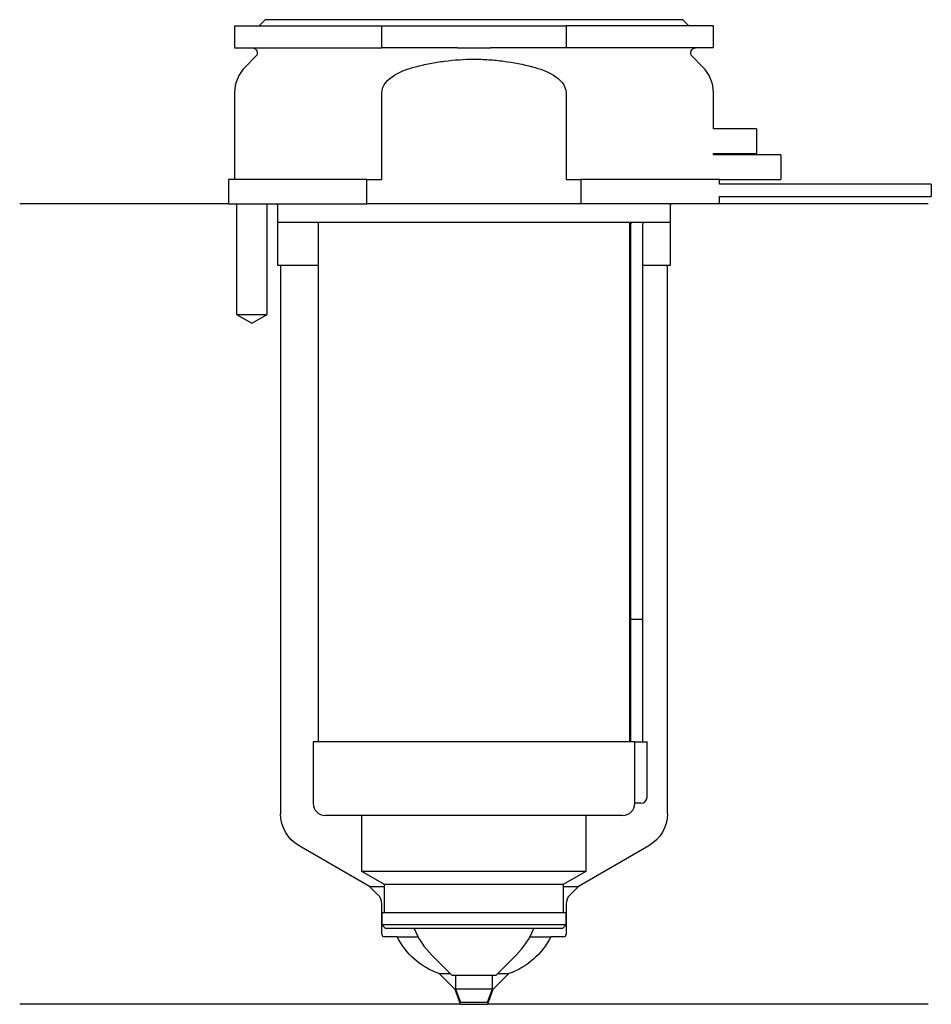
# Model space of a CAD drawing. Header units: inches. Extents: x 20.5 to 94.8, y 204.1 to 284.3.
import ezdxf

# ---------------------------------------------------------------- set-up
doc = ezdxf.new("R2010")
doc.units = ezdxf.units.IN
for name, color, linetype in [('201', 7, 'Continuous'), ('30', 7, 'Continuous'), ('32', 7, 'Continuous')]:
    doc.layers.add(name, color=color, linetype=linetype)

msp = doc.modelspace()

# ---------------------------------------------------------------- linework, layer by layer
at = {"layer": '201', "color": 113}
for p, q in [((37.525, 269.313), (20.526, 269.313)), ((38.176, 269.313), (38.176, 260.313)), ((40.676, 260.313), (40.676, 269.313)), ((41.426, 269.313), (41.526, 269.213)), ((41.526, 269.213), (41.526, 264.313)), ((73.526, 269.213), (73.626, 269.313)), ((73.526, 264.313), (73.526, 269.213)), ((94.526, 269.313), (77.526, 269.313)), ((41.526, 264.313), (41.776, 264.313)), ((41.776, 264.313), (44.826, 264.313)), ((41.776, 264.313), (41.776, 219.656)), ((70.225, 264.313), (70.275, 264.313)), ((71.275, 264.313), (73.276, 264.313)), ((73.276, 219.656), (73.276, 264.313)), ((73.276, 264.313), (73.526, 264.313)), ((38.176, 260.313), (39.426, 259.591)), ((39.426, 259.591), (40.676, 260.313)), ((49.021, 213.741), (43.276, 217.058)), ((71.776, 217.058), (66.031, 213.741)), ((49.728, 213.034), (49.021, 213.741)), ((49.021, 213.741), (50.221, 213.741)), ((64.83, 213.741), (66.031, 213.741)), ((66.031, 213.741), (65.323, 213.034)), ((50.021, 209.841), (50.021, 212.327)), ((65.031, 212.327), (65.031, 209.841)), ((51.276, 209.641), (50.221, 209.641)), ((51.276, 209.641), (52.969, 209.641)), ((62.082, 209.641), (63.776, 209.641)), ((64.831, 209.641), (63.776, 209.641)), ((54.689, 206.641), (55.597, 206.641)), ((55.989, 205.341), (54.689, 206.641)), ((60.362, 206.641), (59.062, 205.341)), ((59.454, 206.641), (60.362, 206.641)), ((56.426, 204.141), (55.989, 205.341)), ((55.989, 205.341), (56.051, 205.341)), ((59.062, 205.341), (58.626, 204.141)), ((59, 205.341), (59.062, 205.341)), ((56.426, 204.141), (20.526, 204.141)), ((56.426, 204.141), (58.626, 204.141)), ((94.526, 204.141), (58.626, 204.141))]:
    msp.add_line(p, q, dxfattribs=at)
at = {"layer": '201', "color": 113, "extrusion": (0, 0, -1)}
for centre, radius, start, end in [((-44.776, 219.656), 3, 300, 360), ((-70.276, 219.656), 3, 180, 240), ((-56.648, 212.312), 6, 289.06086, 333.56564), ((-58.403, 212.312), 6, 206.43436, 250.93914)]:
    msp.add_arc(centre, radius, start, end, dxfattribs=at)
at = {"layer": '201', "color": 113}
for centre, radius, start, end in [((49.021, 212.327), 1, 0, 45), ((66.031, 212.327), 1, 135, 180), ((50.221, 209.841), 0.2, 180, 270), ((64.831, 209.841), 0.2, -90, 0)]:
    msp.add_arc(centre, radius, start, end, dxfattribs=at)
at = {"layer": '30', "color": 113}
for p, q in [((38.026, 283.813), (50.026, 283.813)), ((38.026, 283.813), (38.026, 282.013)), ((40.526, 284.313), (40.026, 283.813)), ((74.526, 284.313), (40.526, 284.313)), ((50.026, 282.013), (50.026, 283.813)), ((50.026, 283.813), (65.026, 283.813)), ((65.026, 283.813), (65.026, 282.013)), ((77.026, 283.813), (65.026, 283.813)), ((75.026, 283.813), (74.526, 284.313)), ((77.026, 282.013), (77.026, 283.813)), ((38.026, 282.013), (50.026, 282.013)), ((56.183, 282.013), (50.026, 282.013)), ((65.026, 282.013), (58.868, 282.013)), ((77.026, 282.013), (65.026, 282.013)), ((39.758, 281.33), (38.904, 280.476)), ((76.147, 280.476), (75.293, 281.33)), ((38.026, 278.355), (38.026, 271.313)), ((50.026, 271.313), (50.026, 278.355)), ((65.026, 278.355), (65.026, 271.313)), ((77.026, 275.413), (77.026, 278.355)), ((77.026, 273.313), (77.026, 273.413)), ((48.808, 271.313), (37.526, 271.313)), ((37.526, 271.313), (37.526, 269.313)), ((48.808, 271.313), (50.026, 271.313)), ((48.808, 269.313), (48.808, 271.313)), ((65.026, 271.313), (66.243, 271.313)), ((66.243, 271.313), (66.243, 269.313)), ((77.526, 271.313), (66.243, 271.313)), ((77.526, 270.913), (77.526, 271.313)), ((94.776, 270.913), (77.526, 270.913)), ((94.776, 270.913), (94.776, 269.913)), ((77.526, 269.313), (77.526, 269.913)), ((77.526, 269.913), (94.776, 269.913)), ((37.526, 269.313), (48.808, 269.313)), ((38.176, 269.313), (38.176, 260.313)), ((40.676, 260.313), (40.676, 269.313)), ((41.526, 269.313), (41.526, 267.813)), ((66.243, 269.313), (48.808, 269.313)), ((77.526, 269.313), (66.243, 269.313)), ((73.526, 267.813), (73.526, 269.313)), ((73.526, 267.813), (41.526, 267.813)), ((44.826, 267.813), (44.826, 225.513)), ((70.226, 225.513), (70.226, 267.813)), ((70.276, 267.413), (70.276, 235.513)), ((71.276, 235.513), (71.276, 267.413)), ((38.176, 260.313), (40.676, 260.313)), ((70.276, 235.513), (70.276, 225.513)), ((70.276, 235.513), (71.276, 235.513)), ((70.276, 235.513), (71.276, 235.513)), ((71.276, 225.513), (71.276, 235.513)), ((44.426, 225.513), (44.426, 220.513)), ((70.599, 225.513), (44.426, 225.513)), ((70.599, 225.513), (70.599, 221.013)), ((70.599, 225.513), (71.626, 225.513)), ((71.626, 221.013), (71.626, 225.513)), ((71.126, 220.513), (70.622, 220.513)), ((69.626, 219.513), (45.426, 219.513)), ((48.376, 219.513), (48.376, 214.978)), ((66.676, 214.978), (66.676, 219.513)), ((48.376, 214.978), (50.221, 213.913)), ((48.376, 214.978), (66.676, 214.978)), ((64.831, 213.913), (66.676, 214.978)), ((50.221, 213.913), (50.221, 211.613)), ((50.221, 213.913), (64.831, 213.913)), ((64.831, 211.613), (64.831, 213.913)), ((50.021, 211.613), (65.031, 211.613)), ((50.021, 211.613), (50.021, 210.613)), ((65.031, 210.613), (65.031, 211.613)), ((50.021, 210.613), (50.321, 210.313)), ((65.031, 210.613), (50.021, 210.613)), ((64.731, 210.313), (50.321, 210.313)), ((64.731, 210.313), (65.031, 210.613)), ((54.101, 208.138), (55.726, 206.513)), ((59.326, 206.513), (60.951, 208.138)), ((55.726, 206.513), (59.326, 206.513)), ((56.026, 206.513), (56.026, 205.412)), ((59.026, 205.412), (59.026, 206.513)), ((56.026, 205.412), (56.426, 204.313)), ((56.026, 205.412), (59.026, 205.412)), ((58.626, 204.313), (59.026, 205.412)), ((56.426, 204.313), (58.626, 204.313))]:
    msp.add_line(p, q, dxfattribs=at)
at = {"layer": '30', "color": 113, "extrusion": (0, 0, -1)}
for centre, radius, start, end in [((-39.476, 281.613), 0.4, 90, 225), ((-75.576, 281.613), 0.4, -45, 90), ((-73.776, 267.413), 2.5, 0, 9.20812)]:
    msp.add_arc(centre, radius, start, end, dxfattribs=at)
at = {"layer": '30', "color": 113}
for centre, radius, start, end in [((41.026, 278.355), 3, 135, 180), ((74.026, 278.355), 3, 0, 45), ((73.776, 267.413), 3.5, 173.43703, 180), ((45.426, 220.513), 1, 180, 270), ((69.626, 220.513), 1, -90, 0), ((71.126, 221.013), 0.5, -90, 0), ((58.869, 212.906), 6.743, 202.61602, 225), ((56.182, 212.906), 6.743, 315, 337.38398)]:
    msp.add_arc(centre, radius, start, end, dxfattribs=at)
for points, knots in [([(56.183, 282.013), (56.63, 282.013), (57.076, 282.01), (57.635, 282.01), (57.747, 282.01), (57.971, 282.01), (58.083, 282.011), (58.42, 282.012), (58.644, 282.013), (58.868, 282.013)], [0, 0, 0, 0, 0.5, 0.5, 0.625, 0.625, 0.75, 0.75, 1, 1, 1, 1]), ([(52.755, 280.476), (52.951, 280.526), (53.148, 280.574), (53.542, 280.663), (53.739, 280.704), (54.332, 280.82), (54.728, 280.885), (55.921, 281.043), (56.721, 281.097), (57.728, 281.097), (57.929, 281.094), (58.333, 281.08), (58.536, 281.07), (59.141, 281.029), (59.542, 280.989), (60.735, 280.83), (61.52, 280.675), (62.296, 280.476)], [0, 0, 0, 0, 0.0625, 0.0625, 0.125, 0.125, 0.25, 0.25, 0.5, 0.5, 0.5625, 0.5625, 0.625, 0.625, 0.75, 0.75, 1, 1, 1, 1]), ([(50.026, 278.355), (50.026, 278.972), (50.527, 279.477), (51.577, 280.123), (52.16, 280.324), (52.755, 280.476)], [0, 0, 0, 0, 0.5, 0.5, 1, 1, 1, 1]), ([(62.296, 280.476), (62.892, 280.323), (63.476, 280.122), (64.526, 279.476), (65.026, 278.97), (65.026, 278.355)], [0, 0, 0, 0, 0.5, 0.5, 1, 1, 1, 1]), ([(70.599, 221.013), (70.599, 220.958), (70.6, 220.902), (70.602, 220.797), (70.604, 220.747), (70.607, 220.661), (70.61, 220.623), (70.614, 220.563), (70.616, 220.541), (70.618, 220.528), (70.619, 220.518), (70.621, 220.513)], [0, 0, 0, 0, 0.208202, 0.208202, 0.416635, 0.416635, 0.625338, 0.625338, 0.835614, 0.835614, 1, 1, 1, 1])]:
    msp.add_open_spline(points, degree=3, knots=knots, dxfattribs=at)
at = {"layer": '32', "color": 113}
for p, q in [((80.526, 275.413), (77.025, 275.413)), ((80.526, 275.413), (80.526, 273.413)), ((77.025, 273.413), (80.526, 273.413)), ((82.526, 273.313), (77.025, 273.313)), ((82.526, 273.313), (82.526, 271.313)), ((77.525, 271.313), (82.526, 271.313))]:
    msp.add_line(p, q, dxfattribs=at)

doc.saveas('drawing.dxf')
